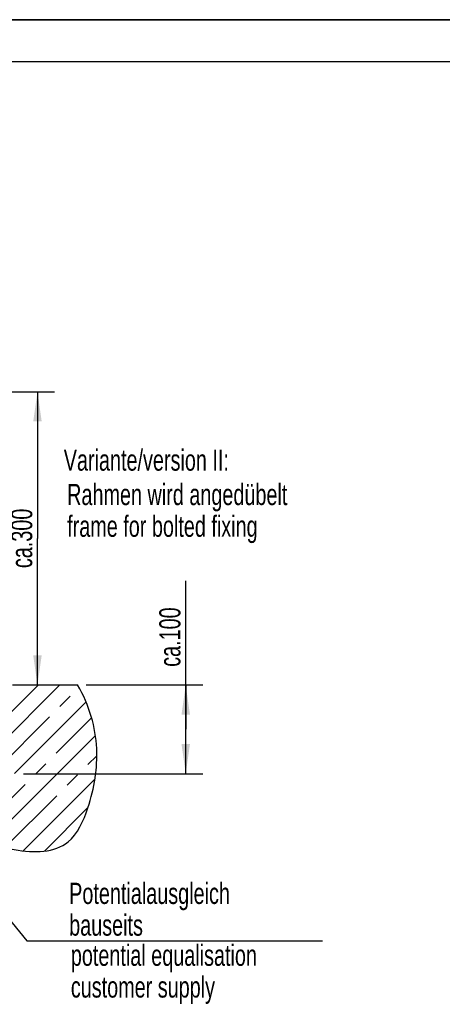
# Model space of a CAD drawing. Header units: millimetres. Extents: x 0 to 4200, y 0 to 2970.
# Tile 21 of 22: x 1705 to 2205, y 1806 to 2970. Entities that reach past the tile are written whole.
import ezdxf

# ---------------------------------------------------------------- set-up
doc = ezdxf.new("R2010")
doc.units = ezdxf.units.MM
doc.header["$LTSCALE"] = 231
doc.linetypes.add('CENTER', pattern=[0.6, 0.375, -0.075, 0.075, -0.075])
doc.layers.get('0').update_dxf_attribs({"linetype": 'CONTINUOUS'})
for name, color, linetype in [('_2D-BEM', 7, 'CONTINUOUS'), ('_KURVEN', 7, 'CONTINUOUS'), ('_ZEICHNUNGSELEM', 7, 'CONTINUOUS')]:
    doc.layers.add(name, color=color, linetype=linetype)
doc.styles.get("Standard").update_dxf_attribs({"font": 'txt', "width": 0.7})
doc.dimstyles.new('DIMSTYLE_2', dxfattribs={"dimtxt": 25, "dimasz": 35, "dimexe": 2, "dimexo": 1, "dimtad": 1, "dimdec": 1, "dimtxsty": 'STANDARD', "dimblk": '_FILLED', "dimblk1": '_FILLED', "dimblk2": '_FILLED', "dimcen": 0.09, "dimadec": 1, "dimazin": 2, "dimtp": 0.3, "dimtm": 0.3, "dimtfac": 1, "dimtdec": 1, "dimtofl": 0, "dimtmove": 0, "dimatfit": 3, "dimldrblk": '_FILLED', "dimfxl": 1, "dimtolj": 1, "dimarcsym": 0})
doc.dimstyles.new('DIMSTYLE_4', dxfattribs={"dimtxt": 25, "dimasz": 35, "dimexe": 2, "dimexo": 1, "dimtad": 1, "dimdec": 1, "dimtxsty": 'STANDARD', "dimblk": '_FILLED', "dimblk1": '_FILLED', "dimblk2": '_FILLED', "dimcen": 0.09, "dimadec": 1, "dimazin": 2, "dimtp": 0.5, "dimtm": 0.5, "dimtfac": 1, "dimtdec": 1, "dimtofl": 0, "dimtmove": 0, "dimatfit": 3, "dimldrblk": '_FILLED', "dimfxl": 1, "dimtolj": 1, "dimarcsym": 0})
doc.dimstyles.get("Standard").update_dxf_attribs({"dimtxt": 25, "dimasz": 35, "dimexe": 2, "dimexo": 1, "dimtad": 1, "dimdec": 1, "dimtxsty": 'STANDARD', "dimblk": '_FILLED', "dimblk1": '_FILLED', "dimblk2": '_FILLED', "dimcen": 0.09, "dimadec": 1, "dimazin": 2, "dimtol": 1, "dimtp": 0.1, "dimtm": 0.1, "dimtfac": 1, "dimtdec": 1, "dimtofl": 0, "dimtmove": 0, "dimatfit": 3, "dimldrblk": '_FILLED', "dimfxl": 1, "dimtolj": 1, "dimarcsym": 0})

# ---------------------------------------------------------------- blocks, each defined once
blk = doc.blocks.new('_FILLED')
at = {"color": 0, "linetype": 'BYBLOCK'}
blk.add_solid([(0, 0), (-1, 0.143), (-1, -0.143)], dxfattribs=at)
blk = doc.blocks.new('*D3')
at = {"layer": '_2D-BEM', "color": 2, "linetype": 'CONTINUOUS'}
for p, q in [((1901.5, 2131.2), (1901.5, 2306.9)), ((1783.7, 2183.7), (1921.5, 2183.7)), ((1901.5, 2183.7), (1901.5, 2131.2)), ((1901.5, 2078.7), (1901.5, 2131.2)), ((1709.7, 2078.7), (1921.5, 2078.7))]:
    blk.add_line(p, q, dxfattribs=at)
at = {"layer": '_2D-BEM', "color": 2, "linetype": 'CONTINUOUS', "xscale": 35, "yscale": 35, "zscale": 35}
for p, rotation in [((1901.5, 2183.7), 90), ((1901.5, 2078.7), 270)]:
    blk.add_blockref('_FILLED', p, dxfattribs=dict(at, rotation=rotation))
at = {"layer": '_2D-BEM', "color": 2, "linetype": 'CONTINUOUS', "insert": (1870.2, 2205.1), "char_height": 25, "width": 152.679, "attachment_point": 1, "rotation": 90, "line_spacing_factor": 0.9}
blk.add_mtext('ca.100', dxfattribs=at)
blk = doc.blocks.new('*D4')
at = {"layer": '_2D-BEM', "color": 2, "linetype": 'CONTINUOUS'}
for p, q in [((1253.4, 2530.1), (1746.3, 2530.1)), ((1726.3, 2530.1), (1726.3, 2356.9)), ((1726.3, 2183.7), (1726.3, 2356.9))]:
    blk.add_line(p, q, dxfattribs=at)
at = {"layer": '_2D-BEM', "color": 2, "linetype": 'CONTINUOUS', "xscale": 35, "yscale": 35, "zscale": 35}
for p, rotation in [((1726.3, 2530.1), 90), ((1726.3, 2183.7), 270)]:
    blk.add_blockref('_FILLED', p, dxfattribs=dict(at, rotation=rotation))
at = {"layer": '_2D-BEM', "color": 2, "linetype": 'CONTINUOUS', "insert": (1695.1, 2356.9), "char_height": 25, "width": 187.5, "attachment_point": 2, "rotation": 90, "line_spacing_factor": 0.9}
blk.add_mtext('ca.300 ', dxfattribs=at)

msp = doc.modelspace()

# ---------------------------------------------------------------- linework, layer by layer
at = {"color": 7, "linetype": 'CONTINUOUS'}
msp.add_line((0, 2970), (4200, 2970), dxfattribs=at)
at = {"color": 3, "linetype": 'CONTINUOUS'}
msp.add_line((4200, 2970), (0, 2970), dxfattribs=at)
at = {"color": 5, "linetype": 'CONTINUOUS'}
msp.add_line((4150, 2920), (50, 2920), dxfattribs=at)
at = {"layer": '_KURVEN', "color": 2, "linetype": 'CENTER'}
for p, q in [((1727.35, 2183.67), (1633.72, 2090.04)), ((1679.26, 2084.66), (1775.36, 2180.77)), ((1650.35, 2004.85), (1790.31, 2144.81)), ((1687.94, 1991.52), (1796.48, 2100.06)), ((1734.59, 1987.26), (1785.99, 2038.66))]:
    msp.add_line(p, q, dxfattribs=at)
at = {"layer": '_KURVEN', "color": 2, "linetype": 'CONTINUOUS'}
for p, q in [((1654.43, 2085.3), (1752.81, 2183.67)), ((1699.04, 2078.99), (1783.69, 2163.64)), ((1668.44, 1997.48), (1794.8, 2123.84)), ((1709.36, 1987.49), (1794.25, 2072.38))]:
    msp.add_line(p, q, dxfattribs=at)
at = {"layer": '_KURVEN', "color": 7, "linetype": 'CONTINUOUS'}
msp.add_line((1696.72, 2183.67), (1773.72, 2183.67), dxfattribs=at)
msp.add_open_spline([(1633.72, 2013.67), (1647.63, 2004.99), (1696.59, 1983.76), (1764.36, 1985.98), (1791.27, 2046.56), (1801.51, 2111.34), (1787.84, 2159.22), (1773.72, 2183.67)], degree=3, knots=[0, 0, 0, 0, 0.2114016, 0.406129, 0.5471538, 0.7619132, 1, 1, 1, 1], dxfattribs=at)

# ---------------------------------------------------------------- texts
at = {"layer": '_ZEICHNUNGSELEM', "color": 2, "linetype": 'CONTINUOUS', "char_height": 25, "attachment_point": 1, "line_spacing_factor": 0.9}
for s, insert, width in [('Variante/version II:', (1757.36, 2461.93), 508.0357), ('Rahmen wird angedübelt\\Pframe for bolted fixing', (1761.38, 2421.26), 599.4643), ('Potentialausgleich\\Pbauseits', (1763.76, 1949.79), 448.2143), ('potential equalisation\\Pcustomer supply', (1765.73, 1876.65), 545.5357)]:
    msp.add_mtext(s, dxfattribs=dict(at, insert=insert, width=width))

# ---------------------------------------------------------------- dimensions: what is measured, and where the dimension line sits
at = {"layer": '_2D-BEM', "color": 2, "linetype": 'CONTINUOUS'}
for base, p1, p2, angle, text, dimstyle, picture, middle in [((1726.3, 2530.1), (1773.72, 2183.67), (1252.42, 2530.1), 90, 'ca.<> ', 'DIMSTYLE_4', '*D4', (1726.3, 2347.07)), ((1901.47, 2078.67), (1782.72, 2183.67), (1708.72, 2078.67), 270, 'ca.<>', 'DIMSTYLE_2', '*D3', (1901.47, 2256))]:
    dim = msp.add_linear_dim(base=base, p1=p1, p2=p2, angle=angle, text=text, dimstyle=dimstyle, dxfattribs=at)
    dim.commit()
    dim.dimension.update_dxf_attribs({"geometry": picture, "text_midpoint": middle, "dimtype": 160})

# ---------------------------------------------------------------- leaders
at = {"layer": '_ZEICHNUNGSELEM', "color": 2, "linetype": 'CONTINUOUS', "annotation_type": 0, "has_hookline": 1, "hookline_direction": 0, "text_width": 298.81}
msp.add_leader([(1513.51, 2125.62), (1713.76, 1881.04), (1763.76, 1881.04)], dimstyle='STANDARD', override={"dimtad": 1, "dimldrblk": 'NONE'}, dxfattribs=at)

doc.saveas('drawing.dxf')
